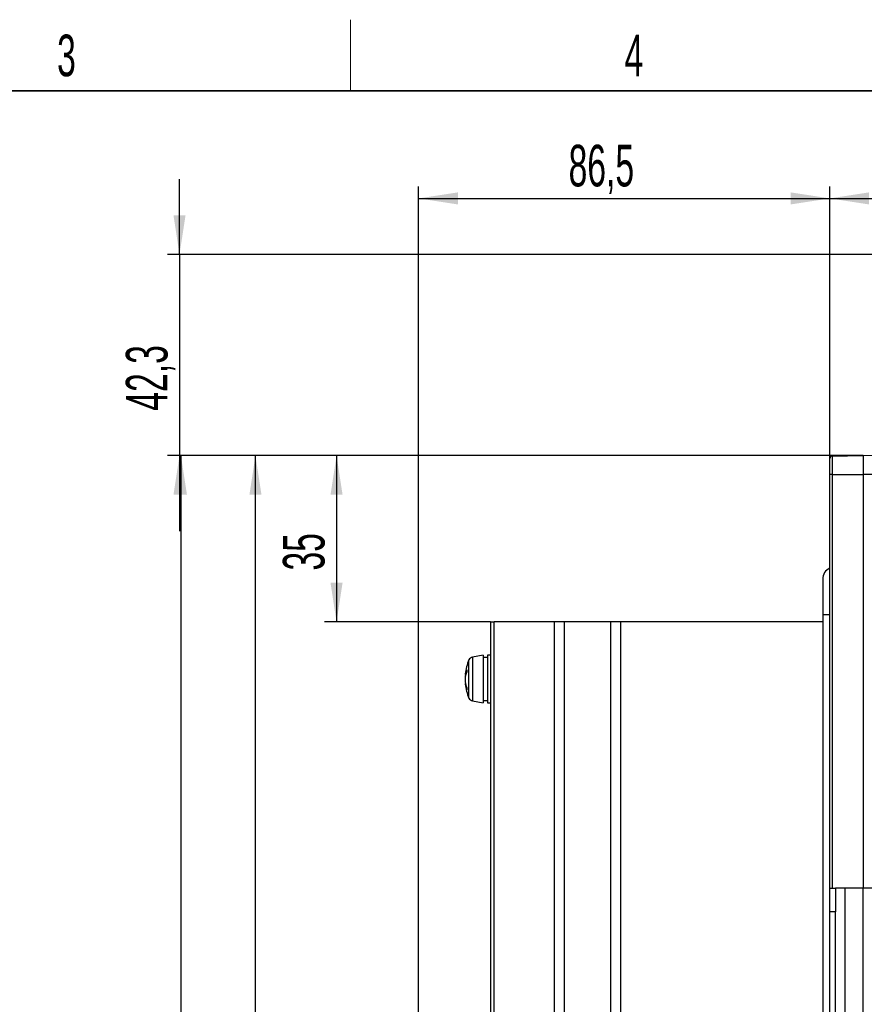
# Paper-space layout 'Blatt3' of a CAD drawing. Header units: millimetres. Extents: x 5 to 418, y 2 to 292.
# Tile 39 of 48: x 141 to 212, y 206 to 288. Entities that reach past the tile are written whole.
import ezdxf

# ---------------------------------------------------------------- set-up
doc = ezdxf.new("R2010")
doc.units = ezdxf.units.MM
doc.layers.add('SLD-0', color=7, linetype='Continuous')
doc.styles.add('SLDTEXTSTYLE0', font='TXT', dxfattribs={"width": 0.605})
doc.dimstyles.new('SLDDIMSTYLE1', dxfattribs={"dimtxt": 3.5, "dimasz": 3.302, "dimexe": 0, "dimexo": 0.0625, "dimgap": 0.875, "dimtad": 1, "dimlfac": 2.5, "dimrnd": 1e-09, "dimzin": 12, "dimdsep": 46, "dimtxsty": 'SLDTEXTSTYLE0', "dimsah": 1, "dimcen": 0.09, "dimadec": 0, "dimazin": 3, "dimtfac": 1, "dimtofl": 0, "dimtmove": 0, "dimatfit": 3, "dimfxl": 1, "dimfrac": 2, "dimtolj": 1, "dimtzin": 12, "dimarcsym": 0})
doc.dimstyles.new('SLDDIMSTYLE2', dxfattribs={"dimtxt": 3.5, "dimasz": 3.302, "dimexe": 0, "dimexo": 0.0625, "dimgap": 0.875, "dimtad": 1, "dimdec": 0, "dimlfac": 2.5, "dimrnd": 1e-09, "dimzin": 12, "dimdsep": 46, "dimtxsty": 'SLDTEXTSTYLE0', "dimsah": 1, "dimcen": 0.09, "dimadec": 0, "dimazin": 3, "dimtfac": 1, "dimtofl": 0, "dimtmove": 0, "dimatfit": 3, "dimfxl": 1, "dimfrac": 2, "dimtolj": 1, "dimtzin": 12, "dimarcsym": 0})
doc.dimstyles.new('SLDDIMSTYLE6', dxfattribs={"dimtxt": 3.5, "dimasz": 3.302, "dimexe": 0, "dimexo": 0.0625, "dimgap": 0.875, "dimtad": 1, "dimlfac": 2.5, "dimrnd": 1e-09, "dimzin": 12, "dimdsep": 46, "dimtxsty": 'SLDTEXTSTYLE0', "dimsah": 1, "dimcen": 0.09, "dimadec": 0, "dimazin": 3, "dimtfac": 1, "dimtmove": 0, "dimatfit": 0, "dimfxl": 1, "dimfrac": 2, "dimtolj": 1, "dimtzin": 12, "dimarcsym": 0})

# ---------------------------------------------------------------- blocks, each defined once
blk = doc.blocks.new('_D_13')
at = {"layer": 'SLD-0'}
for p, q in [((212.385, 251.821), (160.256, 251.821)), ((161.256, 123.821), (161.256, 251.821)), ((175.785, 123.821), (160.256, 123.821))]:
    blk.add_line(p, q, dxfattribs=at)
for points in [[(161.256, 251.821), (160.748, 248.519), (161.764, 248.519)], [(161.256, 123.821), (161.764, 127.123), (160.748, 127.123)]]:
    blk.add_solid(points, dxfattribs=at)
at = {"layer": 'SLD-0', "insert": (156.744, 183.811), "char_height": 3.5, "attachment_point": 1, "rotation": 90, "style": 'SLDTEXTSTYLE0'}
blk.add_mtext('320', dxfattribs=at)
blk = doc.blocks.new('_D_14')
at = {"layer": 'SLD-0'}
for p, q in [((212.385, 251.821), (167.079, 251.821)), ((168.079, 251.821), (168.079, 237.821)), ((181.045, 237.821), (167.079, 237.821))]:
    blk.add_line(p, q, dxfattribs=at)
for points in [[(168.079, 251.821), (167.571, 248.519), (168.587, 248.519)], [(168.079, 237.821), (168.587, 241.123), (167.571, 241.123)]]:
    blk.add_solid(points, dxfattribs=at)
at = {"layer": 'SLD-0', "insert": (163.567, 242.148), "char_height": 3.5, "attachment_point": 1, "rotation": 90, "style": 'SLDTEXTSTYLE0'}
blk.add_mtext('35', dxfattribs=at)
blk = doc.blocks.new('_D_15')
at = {"layer": 'SLD-0'}
for p, q in [((209.585, 250.221), (209.585, 274.461)), ((278.345, 240.421), (278.345, 274.461)), ((209.585, 273.461), (278.345, 273.461))]:
    blk.add_line(p, q, dxfattribs=at)
for points in [[(209.585, 273.461), (212.887, 272.953), (212.887, 273.969)], [(278.345, 273.461), (275.043, 273.969), (275.043, 272.953)]]:
    blk.add_solid(points, dxfattribs=at)
at = {"layer": 'SLD-0', "insert": (239.954, 277.973), "char_height": 3.5, "attachment_point": 1, "style": 'SLDTEXTSTYLE0'}
blk.add_mtext('172', dxfattribs=at)
blk = doc.blocks.new('_D_16')
at = {"layer": 'SLD-0'}
for p, q in [((174.985, 140.715), (174.985, 274.461)), ((209.585, 250.221), (209.585, 274.461)), ((174.985, 273.461), (209.585, 273.461))]:
    blk.add_line(p, q, dxfattribs=at)
for points in [[(174.985, 273.461), (178.287, 272.953), (178.287, 273.969)], [(209.585, 273.461), (206.283, 273.969), (206.283, 272.953)]]:
    blk.add_solid(points, dxfattribs=at)
at = {"layer": 'SLD-0', "insert": (187.606, 277.973), "char_height": 3.5, "attachment_point": 1, "style": 'SLDTEXTSTYLE0'}
blk.add_mtext('86,5', dxfattribs=at)
blk = doc.blocks.new('_D_17')
at = {"layer": 'SLD-0'}
for p, q in [((212.385, 251.821), (153.985, 251.821)), ((154.985, 251.821), (154.985, 115.821)), ((212.385, 115.821), (153.985, 115.821))]:
    blk.add_line(p, q, dxfattribs=at)
for points in [[(154.985, 251.821), (154.477, 248.519), (155.493, 248.519)], [(154.985, 115.821), (155.493, 119.123), (154.477, 119.123)]]:
    blk.add_solid(points, dxfattribs=at)
at = {"layer": 'SLD-0', "insert": (150.473, 179.811), "char_height": 3.5, "attachment_point": 1, "rotation": 90, "style": 'SLDTEXTSTYLE0'}
blk.add_mtext('340', dxfattribs=at)
blk = doc.blocks.new('_D_19')
at = {"layer": 'SLD-0', "color": 7}
for p, q in [((154.865, 268.741), (154.865, 275.091)), ((259.065, 268.741), (153.865, 268.741)), ((154.865, 268.741), (154.865, 251.821)), ((212.385, 251.821), (153.865, 251.821)), ((154.865, 251.821), (154.865, 245.471))]:
    blk.add_line(p, q, dxfattribs=at)
for points in [[(154.865, 268.741), (155.373, 272.043), (154.357, 272.043)], [(154.865, 251.821), (154.357, 248.519), (155.373, 248.519)]]:
    blk.add_solid(points, dxfattribs=at)
at = {"layer": 'SLD-0', "color": 7, "insert": (150.353, 255.603), "char_height": 3.5, "attachment_point": 1, "rotation": 90, "style": 'SLDTEXTSTYLE0'}
blk.add_mtext('42,3', dxfattribs=at)

psp = doc.layouts.new('Blatt3')

# ---------------------------------------------------------------- linework, layer by layer
at = {"color": 7, "linetype": 'Continuous', "lineweight": 25}
for p, q in [((209.5849, 250.2215), (209.5849, 251.5761)), ((209.7814, 251.776), (212.3849, 251.8215)), ((209.7814, 251.776), (209.7814, 250.2215)), ((212.3849, 251.8215), (212.3849, 250.2215)), ((216.1883, 251.7551), (212.3849, 251.8215)), ((209.7814, 250.2215), (209.5849, 250.2215)), ((209.5849, 215.4215), (209.5849, 250.2215)), ((209.7814, 250.2215), (212.3849, 250.2215)), ((209.7814, 250.2215), (209.7814, 215.4215)), ((212.3849, 250.2215), (212.3849, 215.4215)), ((216.1883, 250.2215), (212.3849, 250.2215)), ((208.9849, 241.4215), (208.9849, 238.4215)), ((181.0449, 237.8215), (181.0449, 149.8215)), ((181.0449, 237.8215), (181.3449, 237.8215)), ((181.3449, 149.8215), (181.3449, 237.8215)), ((186.3849, 237.8215), (181.3449, 237.8215)), ((186.3849, 237.8215), (186.3849, 149.8215)), ((187.2417, 237.8215), (186.3849, 237.8215)), ((187.2417, 237.8215), (187.2417, 149.8215)), ((191.128, 237.8215), (187.2417, 237.8215)), ((191.128, 237.8215), (191.128, 149.8215)), ((191.9849, 237.8215), (191.128, 237.8215)), ((191.9849, 237.8215), (191.9849, 149.8215)), ((208.9849, 237.8215), (191.9849, 237.8215)), ((208.9849, 238.4215), (208.9849, 181.6215)), ((209.5849, 238.4215), (208.9849, 238.4215)), ((179.2237, 231.778), (179.2237, 234.6327)), ((180.4049, 235.0215), (179.5204, 234.8655)), ((179.5204, 234.8655), (179.5204, 231.1774)), ((180.4049, 235.0215), (180.4049, 231.478)), ((180.7849, 234.8215), (180.4049, 234.8215)), ((181.0449, 235.0215), (180.7849, 235.0215)), ((180.7849, 235.0215), (180.7849, 231.478)), ((178.9655, 233.3973), (178.9044, 233.4142)), ((178.9073, 233.0593), (178.9044, 233.0594)), ((178.9766, 233.434), (178.9156, 233.4493)), ((178.9333, 233.2726), (178.9156, 233.2706)), ((178.9387, 232.6383), (178.9044, 232.6287)), ((178.9548, 232.5627), (178.9156, 232.5539)), ((179.2237, 231.4102), (179.2237, 231.778)), ((179.5204, 231.1774), (180.4049, 231.0215)), ((180.4049, 231.478), (180.4049, 231.0215)), ((180.4049, 231.2215), (180.7849, 231.2215)), ((180.7849, 231.478), (180.7849, 231.0215)), ((180.7849, 231.0215), (181.0449, 231.0215)), ((209.5849, 215.4215), (210.0649, 215.4215)), ((209.5849, 213.4215), (209.5849, 215.4215)), ((210.0649, 215.4215), (210.0649, 213.4215)), ((210.8649, 215.4215), (210.0649, 215.4215)), ((210.8649, 157.4215), (210.8649, 215.4215)), ((212.3849, 215.4215), (210.8649, 215.4215)), ((212.3849, 157.4215), (212.3849, 215.4215)), ((213.6649, 215.4215), (212.3849, 215.4215)), ((210.0649, 213.4215), (209.5849, 213.4215)), ((209.5849, 159.4215), (209.5849, 213.4215)), ((210.0649, 159.4215), (210.0649, 213.4215))]:
    psp.add_line(p, q, dxfattribs=at)
for centre, radius, start, end in [((209.7849, 251.5761), 0.2, 91, 180), ((209.9849, 241.4215), 1, 113.578178, 180), ((182.8849, 233.0215), 4, 156.245977, 174.158313), ((179.5898, 234.4716), 0.4, 100, 156.245977), ((180.3689, 233.1754), 1.4789, 154.808024, 169.327615), ((181.495, 233.6962), 2.4667, 177.473074, 182.526926), ((179.0205, 233.3964), 0.1175, 153.204577, 171.254792), ((182.8871, 232.9532), 3.9842, 175.430776, 178.472973), ((182.5095, 232.8821), 3.6065, 175.19483, 178.387435), ((182.8871, 233.0898), 3.9842, 181.527027, 184.569224), ((180.9667, 232.8168), 2.0838, 158.296072, 169.845034), ((181.5639, 232.8831), 2.6765, 168.761738, 171.675524), ((179.3986, 232.6648), 0.4956, 184.171672, 192.927199), ((182.8849, 233.0215), 4, 185.841687, 203.754023), ((181.6855, 233.1826), 2.8001, 188.424874, 198.538392), ((181.0936, 232.8871), 2.2034, 188.697723, 200.565579), ((180.7038, 232.2027), 1.6755, 176.933894, 183.066106), ((179.5898, 231.5714), 0.4, 203.754023, 260)]:
    psp.add_arc(centre, radius, start, end, dxfattribs=at)
at = {"layer": 'SLD-0', "lineweight": 18}
psp.add_line((169.25, 282.5), (169.25, 288.5), dxfattribs=at)
at = {"layer": 'SLD-0', "lineweight": 35}
psp.add_line((408, 282.5), (26, 282.5), dxfattribs=at)

# ---------------------------------------------------------------- texts
at = {"layer": 'SLD-0', "char_height": 3.5, "attachment_point": 2, "style": 'SLDTEXTSTYLE0'}
for s, insert in [('3', (145.3527, 287.243)), ('4', (193.1027, 287.243))]:
    psp.add_mtext(s, dxfattribs=dict(at, insert=insert))

# ---------------------------------------------------------------- dimensions: what is measured, and where the dimension line sits
at = {"layer": 'SLD-0'}
for base, p1, p2, dimstyle, picture, middle in [((209.5849, 273.4614), (174.9849, 140.7147), (209.5849, 250.2215), 'SLDDIMSTYLE1', '_D_16', (192.2849, 273.4614)), ((278.3449, 273.4614), (209.5849, 250.2215), (278.3449, 240.4215), 'SLDDIMSTYLE2', '_D_15', (243.9649, 273.4614))]:
    dim = psp.add_linear_dim(base=base, p1=p1, p2=p2, dimstyle=dimstyle, dxfattribs=at)
    dim.commit()
    dim.dimension.update_dxf_attribs({"geometry": picture, "text_midpoint": middle, "dimtype": 160})
at = {"layer": 'SLD-0', "color": 7}
dim = psp.add_linear_dim(base=(154.8649, 251.8215), p1=(259.0649, 268.7415), p2=(212.3849, 251.8215), angle=90, dimstyle='SLDDIMSTYLE6', dxfattribs=at)
dim.commit()
dim.dimension.update_dxf_attribs({"geometry": '_D_19', "text_midpoint": (154.8649, 260.2815), "dimtype": 160})
at = {"layer": 'SLD-0'}
for base, p1, p2, picture, middle in [((154.9849, 115.8215), (212.3849, 251.8215), (212.3849, 115.8215), '_D_17', (154.9849, 183.8215)), ((161.256, 251.8215), (175.7849, 123.8215), (212.3849, 251.8215), '_D_13', (161.256, 187.8215)), ((168.0788, 237.8215), (212.3849, 251.8215), (181.0449, 237.8215), '_D_14', (168.0788, 244.8215))]:
    dim = psp.add_linear_dim(base=base, p1=p1, p2=p2, angle=90, dimstyle='SLDDIMSTYLE1', dxfattribs=at)
    dim.commit()
    dim.dimension.update_dxf_attribs({"geometry": picture, "text_midpoint": middle, "dimtype": 160})

doc.saveas('drawing.dxf')
